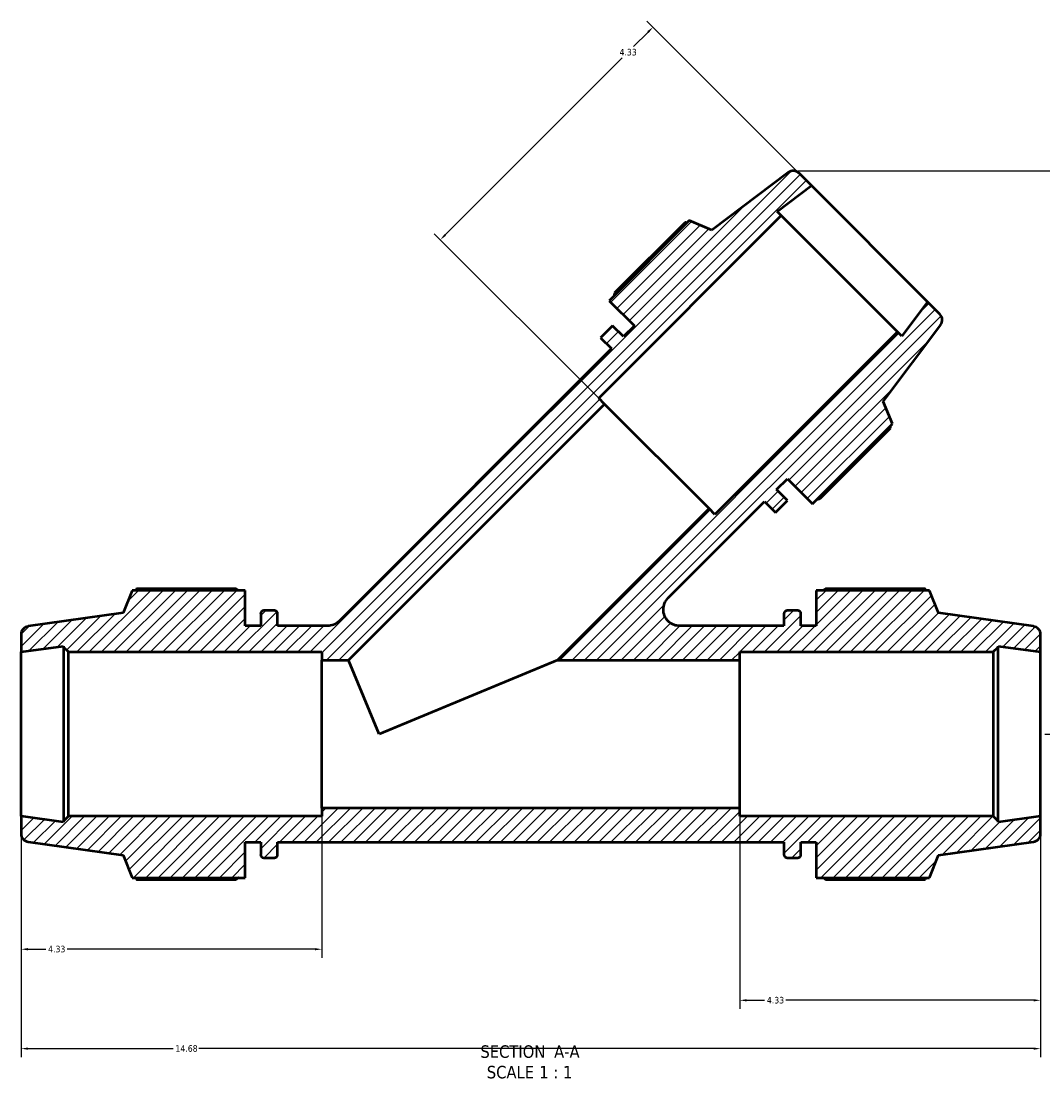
# Model space of a CAD drawing. Header units: inches. Extents: x 0.1 to 68.7, y -24.6 to 44.1.
# Tile 1 of 9: x 18.5 to 33.3, y -24.6 to -9.4. Entities that reach past the tile are written whole.
import ezdxf

# ---------------------------------------------------------------- set-up
doc = ezdxf.new("R2010")
doc.units = ezdxf.units.IN
doc.header["$MEASUREMENT"] = 0
for name, color, linetype, lineweight in [('Dimension (ANSI)', 7, 'Continuous', 25), ('Hatch (ANSI)', 7, 'Continuous', 18), ('Symbol (ANSI)', 7, 'Continuous', 25), ('Visible (ANSI)', 7, 'Continuous', 50)]:
    doc.layers.add(name, color=color, linetype=linetype, lineweight=lineweight)
doc.styles.add('Label Text (ANSI)', font='tahoma.ttf')
doc.styles.add('Note Text (ANSI)', font='tahoma.ttf')
doc.dimstyles.new('Default (ANSI)', dxfattribs={"dimtxt": 0.094488, "dimasz": 0.098425, "dimexe": 0.125, "dimexo": 0.0625, "dimgap": 0.031496, "dimtad": 0, "dimtih": 1, "dimtoh": 1, "dimrnd": 1e-08, "dimzin": 4, "dimdsep": 46, "dimtxsty": 'Note Text (ANSI)', "dimcen": 0.09, "dimdle": 0.393701, "dimclrd": 256, "dimclre": 256, "dimclrt": 5, "dimadec": 0, "dimazin": 1, "dimtfac": 1, "dimtofl": 0, "dimtmove": 0, "dimatfit": 3, "dimfxl": 1, "dimtolj": 1, "dimtzin": 4, "dimlwd": -1, "dimlwe": -1, "dimarcsym": 0})

# ---------------------------------------------------------------- blocks, each defined once
blk = doc.blocks.new('*D7')
at = {"layer": 'Defpoints', "color": 0, "transparency": 16777216}
for p in [(18.537, -20.855), (33.217, -20.855), (18.537, -24.201)]:
    blk.add_point(p, dxfattribs=at)
at = {"layer": 'Dimension (ANSI)', "transparency": 16777216}
for p, q in [((18.537, -20.917), (18.537, -24.326)), ((33.217, -20.917), (33.217, -24.326)), ((18.635, -24.201), (20.728, -24.201)), ((33.118, -24.201), (21.095, -24.201))]:
    blk.add_line(p, q, dxfattribs=at)
for points in [[(18.635, -24.185), (18.635, -24.218), (18.537, -24.201)], [(33.118, -24.185), (33.118, -24.218), (33.217, -24.201)]]:
    blk.add_solid(points, dxfattribs=at)
at = {"layer": 'Dimension (ANSI)', "color": 5, "transparency": 16777216, "insert": (20.76, -24.152), "char_height": 0.0945, "attachment_point": 1, "style": 'Note Text (ANSI)'}
blk.add_mtext('\\A1;14.68', dxfattribs=at)
blk = doc.blocks.new('*D8')
at = {"layer": 'Defpoints', "color": 0, "transparency": 16777216}
for p in [(22.867, -20.737), (18.537, -20.855), (18.537, -22.77)]:
    blk.add_point(p, dxfattribs=at)
at = {"layer": 'Dimension (ANSI)', "transparency": 16777216}
for p, q in [((18.537, -20.917), (18.537, -22.895)), ((22.867, -20.799), (22.867, -22.895)), ((18.635, -22.77), (18.894, -22.77)), ((22.768, -22.77), (19.199, -22.77))]:
    blk.add_line(p, q, dxfattribs=at)
for points in [[(18.635, -22.753), (18.635, -22.786), (18.537, -22.77)], [(22.768, -22.753), (22.768, -22.786), (22.867, -22.77)]]:
    blk.add_solid(points, dxfattribs=at)
at = {"layer": 'Dimension (ANSI)', "color": 5, "transparency": 16777216, "insert": (18.926, -22.72), "char_height": 0.0945, "attachment_point": 1, "style": 'Note Text (ANSI)'}
blk.add_mtext('\\A1;4.33', dxfattribs=at)
blk = doc.blocks.new('*D9')
at = {"layer": 'Defpoints', "color": 0, "transparency": 16777216}
for p in [(27.635, -9.491), (29.917, -11.773), (26.939, -14.918)]:
    blk.add_point(p, dxfattribs=at)
at = {"layer": 'Dimension (ANSI)', "transparency": 16777216}
for p, q in [((29.873, -11.729), (27.547, -9.403)), ((27.566, -9.561), (27.355, -9.771)), ((24.643, -12.483), (27.194, -9.933)), ((26.894, -14.874), (24.485, -12.465))]:
    blk.add_line(p, q, dxfattribs=at)
for points in [[(27.554, -9.549), (27.577, -9.573), (27.635, -9.491)], [(24.632, -12.472), (24.655, -12.495), (24.574, -12.553)]]:
    blk.add_solid(points, dxfattribs=at)
at = {"layer": 'Dimension (ANSI)', "color": 5, "transparency": 16777216, "insert": (27.154, -9.803), "char_height": 0.0945, "attachment_point": 1, "style": 'Note Text (ANSI)'}
blk.add_mtext('\\A1;4.33', dxfattribs=at)
blk = doc.blocks.new('*D10')
at = {"layer": 'Defpoints', "color": 0, "transparency": 16777216}
for p in [(29.663, -11.56), (33.217, -19.672), (40.528, -19.672)]:
    blk.add_point(p, dxfattribs=at)
at = {"layer": 'Dimension (ANSI)', "transparency": 16777216}
for p, q in [((29.726, -11.56), (40.653, -11.56)), ((40.528, -11.659), (40.528, -17.033)), ((40.528, -19.573), (40.528, -17.195)), ((33.279, -19.672), (40.653, -19.672))]:
    blk.add_line(p, q, dxfattribs=at)
for points in [[(40.512, -11.659), (40.544, -11.659), (40.528, -11.56)], [(40.512, -19.573), (40.544, -19.573), (40.528, -19.672)]]:
    blk.add_solid(points, dxfattribs=at)
at = {"layer": 'Dimension (ANSI)', "color": 5, "transparency": 16777216, "insert": (40.409, -17.064), "char_height": 0.0945, "attachment_point": 1, "style": 'Note Text (ANSI)'}
blk.add_mtext('\\A1;8.11', dxfattribs=at)
blk = doc.blocks.new('*D11')
at = {"layer": 'Defpoints', "color": 0, "transparency": 16777216}
for p in [(28.887, -20.737), (33.217, -20.855), (28.887, -23.505)]:
    blk.add_point(p, dxfattribs=at)
at = {"layer": 'Dimension (ANSI)', "transparency": 16777216}
for p, q in [((28.887, -20.799), (28.887, -23.63)), ((33.217, -20.917), (33.217, -23.63)), ((28.985, -23.505), (29.244, -23.505)), ((33.118, -23.505), (29.549, -23.505))]:
    blk.add_line(p, q, dxfattribs=at)
for points in [[(28.985, -23.489), (28.985, -23.522), (28.887, -23.505)], [(33.118, -23.489), (33.118, -23.522), (33.217, -23.505)]]:
    blk.add_solid(points, dxfattribs=at)
at = {"layer": 'Dimension (ANSI)', "color": 5, "transparency": 16777216, "insert": (29.276, -23.456), "char_height": 0.0945, "attachment_point": 1, "style": 'Note Text (ANSI)'}
blk.add_mtext('\\A1;4.33', dxfattribs=at)

msp = doc.modelspace()

# ---------------------------------------------------------------- hatches: boundary and pattern name
at = {"layer": 'Hatch (ANSI)'}
h = msp.add_hatch(dxfattribs=at)
h.set_pattern_fill('ANSI31', color=256, style=0)
edge = h.paths.add_edge_path()
edge.add_ellipse((33.099, -21.107), major_axis=(0.117, 0.016), ratio=1, start_angle=270, end_angle=352)
edge.add_line((33.217, -21.107), (33.217, -20.855))
edge.add_line((33.217, -20.855), (32.605, -20.941))
edge.add_line((32.605, -20.941), (32.605, -20.926))
edge.add_line((32.605, -20.926), (32.534, -20.855))
edge.add_line((32.534, -20.855), (28.887, -20.855))
edge.add_line((28.887, -20.855), (28.887, -20.737))
edge.add_line((28.887, -20.737), (22.867, -20.737))
edge.add_line((22.867, -20.737), (22.867, -20.855))
edge.add_line((22.867, -20.855), (19.22, -20.855))
edge.add_line((19.22, -20.855), (19.149, -20.926))
edge.add_line((19.149, -20.926), (19.149, -20.941))
edge.add_line((19.149, -20.941), (18.537, -20.855))
edge.add_line((18.537, -20.855), (18.537, -21.107))
edge.add_ellipse((18.655, -21.107), major_axis=(0, -0.118), ratio=1, start_angle=270, end_angle=352)
edge.add_line((18.639, -21.224), (20.005, -21.416))
edge.add_line((20.005, -21.416), (20.136, -21.741))
edge.add_line((20.136, -21.741), (21.766, -21.741))
edge.add_line((21.766, -21.741), (21.766, -21.229))
edge.add_line((21.766, -21.229), (21.987, -21.229))
edge.add_line((21.987, -21.229), (21.987, -21.404))
edge.add_ellipse((22.034, -21.404), major_axis=(0, -0.0473), ratio=1, start_angle=270, end_angle=360)
edge.add_line((22.034, -21.452), (22.184, -21.452))
edge.add_ellipse((22.184, -21.404), major_axis=(0.0473, 0), ratio=1, start_angle=270, end_angle=360)
edge.add_line((22.231, -21.404), (22.231, -21.229))
edge.add_line((22.231, -21.229), (29.522, -21.229))
edge.add_line((29.522, -21.229), (29.522, -21.404))
edge.add_ellipse((29.57, -21.404), major_axis=(0, -0.0473), ratio=1, start_angle=270, end_angle=360)
edge.add_line((29.57, -21.452), (29.72, -21.452))
edge.add_ellipse((29.72, -21.404), major_axis=(0.0473, 0), ratio=1, start_angle=270, end_angle=360)
edge.add_line((29.767, -21.404), (29.767, -21.229))
edge.add_line((29.767, -21.229), (29.987, -21.229))
edge.add_line((29.987, -21.229), (29.987, -21.741))
edge.add_line((29.987, -21.741), (31.618, -21.741))
edge.add_line((31.618, -21.741), (31.749, -21.416))
edge.add_line((31.749, -21.416), (33.115, -21.224))
edge = h.paths.add_edge_path()
edge.add_line((26.882, -13.963), (27.04, -14.12))
edge.add_line((27.04, -14.12), (23.115, -18.045))
edge.add_spline(control_points=[(23.115, -18.045), (23.093, -18.067), (23.067, -18.085), (23.009, -18.108), (22.979, -18.114), (22.948, -18.114)], knot_values=[-0.473536, -0.473536, -0.473536, -0.473536, -0.234777, -0.234777, 0, 0, 0, 0], degree=3, periodic=0)
edge.add_line((22.948, -18.114), (22.231, -18.114))
edge.add_line((22.231, -18.114), (22.231, -17.939))
edge.add_ellipse((22.184, -17.939), major_axis=(0, 0.0473), ratio=1, start_angle=270, end_angle=360)
edge.add_line((22.184, -17.892), (22.034, -17.892))
edge.add_ellipse((22.034, -17.939), major_axis=(-0.0473, 0), ratio=1, start_angle=270, end_angle=360)
edge.add_line((21.987, -17.939), (21.987, -18.114))
edge.add_line((21.987, -18.114), (21.766, -18.114))
edge.add_line((21.766, -18.114), (21.766, -17.602))
edge.add_line((21.766, -17.602), (20.136, -17.602))
edge.add_line((20.136, -17.602), (20.005, -17.927))
edge.add_line((20.005, -17.927), (18.639, -18.119))
edge.add_ellipse((18.655, -18.237), major_axis=(-0.117, -0.016), ratio=1, start_angle=270, end_angle=352)
edge.add_line((18.537, -18.237), (18.537, -18.489))
edge.add_line((18.537, -18.489), (19.149, -18.403))
edge.add_line((19.149, -18.403), (19.149, -18.418))
edge.add_line((19.149, -18.418), (19.22, -18.489))
edge.add_line((19.22, -18.489), (22.867, -18.489))
edge.add_line((22.867, -18.489), (22.867, -18.607))
edge.add_line((22.867, -18.607), (23.25, -18.607))
edge.add_line((23.25, -18.607), (26.939, -14.918))
edge.add_line((26.939, -14.918), (26.855, -14.834))
edge.add_line((26.855, -14.834), (29.484, -12.205))
edge.add_line((29.484, -12.205), (29.423, -12.144))
edge.add_line((29.423, -12.144), (29.917, -11.773))
edge.add_line((29.917, -11.773), (29.739, -11.594))
edge.add_ellipse((29.655, -11.678), major_axis=(-0.0837, 0.0837), ratio=1, start_angle=270, end_angle=352)
edge.add_line((29.584, -11.584), (28.482, -12.414))
edge.add_line((28.482, -12.414), (28.159, -12.277))
edge.add_line((28.159, -12.277), (27.006, -13.43))
edge.add_line((27.006, -13.43), (27.368, -13.792))
edge.add_line((27.368, -13.792), (27.213, -13.947))
edge.add_line((27.213, -13.947), (27.055, -13.79))
edge.add_line((27.055, -13.79), (26.882, -13.963))
edge = h.paths.add_edge_path()
edge.add_line((29.242, -16.323), (29.4, -16.48))
edge.add_line((29.4, -16.48), (29.573, -16.307))
edge.add_line((29.573, -16.307), (29.415, -16.15))
edge.add_line((29.415, -16.15), (29.571, -15.994))
edge.add_line((29.571, -15.994), (29.933, -16.356))
edge.add_line((29.933, -16.356), (31.086, -15.203))
edge.add_line((31.086, -15.203), (30.949, -14.881))
edge.add_line((30.949, -14.881), (31.779, -13.779))
edge.add_ellipse((31.684, -13.708), major_axis=(0.0712, 0.0945), ratio=1, start_angle=270, end_angle=352)
edge.add_line((31.768, -13.624), (31.59, -13.446))
edge.add_line((31.59, -13.446), (31.218, -13.939))
edge.add_line((31.218, -13.939), (31.157, -13.878))
edge.add_line((31.157, -13.878), (28.528, -16.508))
edge.add_line((28.528, -16.508), (28.444, -16.424))
edge.add_line((28.444, -16.424), (26.261, -18.607))
edge.add_line((26.261, -18.607), (28.887, -18.607))
edge.add_line((28.887, -18.607), (28.887, -18.489))
edge.add_line((28.887, -18.489), (32.534, -18.489))
edge.add_line((32.534, -18.489), (32.605, -18.418))
edge.add_line((32.605, -18.418), (32.605, -18.403))
edge.add_line((32.605, -18.403), (33.217, -18.489))
edge.add_line((33.217, -18.489), (33.217, -18.237))
edge.add_ellipse((33.099, -18.237), major_axis=(0, 0.118), ratio=1, start_angle=270, end_angle=352)
edge.add_line((33.115, -18.119), (31.749, -17.927))
edge.add_line((31.749, -17.927), (31.618, -17.602))
edge.add_line((31.618, -17.602), (29.987, -17.602))
edge.add_line((29.987, -17.602), (29.987, -18.114))
edge.add_line((29.987, -18.114), (29.767, -18.114))
edge.add_line((29.767, -18.114), (29.767, -17.939))
edge.add_ellipse((29.72, -17.939), major_axis=(0, 0.0473), ratio=1, start_angle=270, end_angle=360)
edge.add_line((29.72, -17.892), (29.57, -17.892))
edge.add_ellipse((29.57, -17.939), major_axis=(-0.0473, 0), ratio=1, start_angle=270, end_angle=360)
edge.add_line((29.522, -17.939), (29.522, -18.114))
edge.add_line((29.522, -18.114), (28.022, -18.114))
edge.add_spline(control_points=[(28.022, -18.114), (28.006, -18.114), (27.99, -18.113), (27.958, -18.106), (27.943, -18.101), (27.9, -18.082), (27.874, -18.065), (27.831, -18.021), (27.814, -17.995), (27.791, -17.937), (27.785, -17.907), (27.786, -17.845), (27.792, -17.815), (27.816, -17.758), (27.833, -17.732), (27.855, -17.71)], knot_values=[-1.419972, -1.419972, -1.419972, -1.419972, -1.296929, -1.296929, -1.173887, -1.173887, -0.939109, -0.939109, -0.704332, -0.704332, -0.469555, -0.469555, -0.234777, -0.234777, 0, 0, 0, 0], degree=3, periodic=0)
edge.add_line((27.855, -17.71), (29.242, -16.323))

# ---------------------------------------------------------------- linework, layer by layer
at = {"layer": 'Visible (ANSI)'}
for p, q in [((29.584, -11.584), (28.482, -12.414)), ((29.917, -11.773), (29.739, -11.594)), ((29.423, -12.144), (29.917, -11.773)), ((31.59, -13.446), (29.917, -11.773)), ((26.855, -14.834), (29.484, -12.205)), ((28.159, -12.277), (27.006, -13.43)), ((28.482, -12.414), (28.159, -12.277)), ((29.484, -12.205), (29.423, -12.144)), ((31.157, -13.878), (29.484, -12.205)), ((28.098, -12.304), (27.084, -13.318)), ((27.006, -13.43), (27.368, -13.792)), ((31.59, -13.446), (31.218, -13.939)), ((31.768, -13.624), (31.59, -13.446)), ((27.055, -13.79), (26.882, -13.963)), ((27.213, -13.947), (27.055, -13.79)), ((27.368, -13.792), (27.213, -13.947)), ((30.949, -14.881), (31.779, -13.779)), ((31.157, -13.878), (28.528, -16.508)), ((31.218, -13.939), (31.157, -13.878)), ((26.882, -13.963), (27.04, -14.12)), ((27.04, -14.12), (23.115, -18.045)), ((26.939, -14.918), (26.855, -14.834)), ((23.25, -18.607), (26.939, -14.918)), ((28.444, -16.424), (26.939, -14.918)), ((31.086, -15.203), (30.949, -14.881)), ((29.933, -16.356), (31.086, -15.203)), ((30.044, -16.279), (31.058, -15.265)), ((29.415, -16.15), (29.571, -15.994)), ((29.571, -15.994), (29.933, -16.356)), ((29.573, -16.307), (29.415, -16.15)), ((27.855, -17.71), (29.242, -16.323)), ((29.242, -16.323), (29.4, -16.48)), ((29.4, -16.48), (29.573, -16.307)), ((28.444, -16.424), (26.261, -18.607)), ((28.528, -16.508), (28.444, -16.424)), ((20.136, -17.602), (20.005, -17.927)), ((21.766, -17.602), (20.136, -17.602)), ((21.633, -17.578), (20.199, -17.578)), ((21.766, -18.114), (21.766, -17.602)), ((31.618, -17.602), (29.987, -17.602)), ((29.987, -17.602), (29.987, -18.114)), ((31.555, -17.578), (30.121, -17.578)), ((31.749, -17.927), (31.618, -17.602)), ((22.184, -17.892), (22.034, -17.892)), ((29.72, -17.892), (29.57, -17.892)), ((20.005, -17.927), (18.639, -18.119)), ((21.987, -17.939), (21.987, -18.114)), ((22.231, -18.114), (22.231, -17.939)), ((29.522, -17.939), (29.522, -18.114)), ((29.767, -18.114), (29.767, -17.939)), ((33.115, -18.119), (31.749, -17.927)), ((21.987, -18.114), (21.766, -18.114)), ((22.948, -18.114), (22.231, -18.114)), ((29.522, -18.114), (28.022, -18.114)), ((29.987, -18.114), (29.767, -18.114)), ((18.537, -18.237), (18.537, -18.489)), ((33.217, -18.489), (33.217, -18.237)), ((18.537, -18.489), (19.149, -18.403)), ((18.537, -20.855), (18.537, -18.489)), ((19.149, -18.403), (19.149, -18.418)), ((19.149, -18.418), (19.22, -18.489)), ((19.149, -18.418), (19.149, -20.926)), ((19.22, -18.489), (22.867, -18.489)), ((19.22, -20.855), (19.22, -18.489)), ((22.867, -18.489), (22.867, -18.607)), ((28.887, -18.607), (28.887, -18.489)), ((28.887, -18.489), (32.534, -18.489)), ((32.534, -18.489), (32.605, -18.418)), ((32.534, -18.489), (32.534, -20.855)), ((32.605, -18.418), (32.605, -18.403)), ((32.605, -18.403), (33.217, -18.489)), ((32.605, -20.926), (32.605, -18.418)), ((33.217, -20.855), (33.217, -18.489)), ((22.867, -18.607), (23.25, -18.607)), ((22.867, -20.737), (22.867, -18.607)), ((23.691, -19.672), (23.25, -18.607)), ((26.261, -18.607), (23.691, -19.672)), ((26.261, -18.607), (28.887, -18.607)), ((28.887, -20.737), (28.887, -18.607)), ((28.887, -20.737), (22.867, -20.737)), ((22.867, -20.737), (22.867, -20.855)), ((28.887, -20.855), (28.887, -20.737)), ((19.149, -20.941), (18.537, -20.855)), ((18.537, -20.855), (18.537, -21.107)), ((19.22, -20.855), (19.149, -20.926)), ((19.149, -20.926), (19.149, -20.941)), ((22.867, -20.855), (19.22, -20.855)), ((32.534, -20.855), (28.887, -20.855)), ((32.605, -20.926), (32.534, -20.855)), ((33.217, -20.855), (32.605, -20.941)), ((32.605, -20.941), (32.605, -20.926)), ((33.217, -21.107), (33.217, -20.855)), ((18.639, -21.224), (20.005, -21.416)), ((21.766, -21.741), (21.766, -21.229)), ((21.766, -21.229), (21.987, -21.229)), ((21.987, -21.229), (21.987, -21.404)), ((22.231, -21.404), (22.231, -21.229)), ((22.231, -21.229), (29.522, -21.229)), ((29.522, -21.229), (29.522, -21.404)), ((29.767, -21.404), (29.767, -21.229)), ((29.767, -21.229), (29.987, -21.229)), ((29.987, -21.229), (29.987, -21.741)), ((31.749, -21.416), (33.115, -21.224)), ((20.005, -21.416), (20.136, -21.741)), ((22.034, -21.452), (22.184, -21.452)), ((29.57, -21.452), (29.72, -21.452)), ((31.618, -21.741), (31.749, -21.416)), ((20.136, -21.741), (21.766, -21.741)), ((20.199, -21.765), (21.633, -21.765)), ((29.987, -21.741), (31.618, -21.741)), ((30.121, -21.765), (31.555, -21.765))]:
    msp.add_line(p, q, dxfattribs=at)
for centre, radius, start, end in [((29.655, -11.678), 0.118, 45, 127), ((31.684, -13.708), 0.118, 323, 45), ((22.034, -17.939), 0.0473, 90, 180), ((22.184, -17.939), 0.0473, 0, 90), ((29.57, -17.939), 0.0473, 90, 180), ((29.72, -17.939), 0.0473, 0, 90), ((18.655, -18.237), 0.118, 98, 180), ((33.099, -18.237), 0.118, 0, 82), ((18.655, -21.107), 0.118, 180, 262), ((33.099, -21.107), 0.118, 278, 0), ((22.034, -21.404), 0.0473, 180, 270), ((22.184, -21.404), 0.0473, 270, 0), ((29.57, -21.404), 0.0473, 180, 270), ((29.72, -21.404), 0.0473, 270, 0)]:
    msp.add_arc(centre, radius, start, end, dxfattribs=at)
for points, weights in [([(28.126, -12.31), (28.112, -12.307), (28.098, -12.304)], [2.42550904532, 2.41311555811, 2.40042970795]), ([(27.084, -13.318), (27.078, -13.341), (27.073, -13.363)], [1.00143450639, 1.00172909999, 1.00187532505]), ([(31.058, -15.265), (31.055, -15.251), (31.052, -15.237)], [2.39104022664, 2.40367645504, 2.41602146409]), ([(30, -16.289), (30.022, -16.284), (30.044, -16.279)], [1.00187532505, 1.00172909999, 1.00143450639]), ([(20.199, -17.578), (20.191, -17.59), (20.183, -17.602)], [1, 1.00119934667, 1.0022516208]), ([(21.633, -17.578), (21.653, -17.59), (21.672, -17.602)], [1.01328995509, 1.01169756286, 1.0099580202]), ([(30.082, -17.602), (30.101, -17.59), (30.121, -17.578)], [1.0099580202, 1.01169756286, 1.01328995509]), ([(31.57, -17.602), (31.563, -17.59), (31.555, -17.578)], [1.0022516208, 1.00119934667, 1]), ([(20.183, -21.741), (20.191, -21.753), (20.199, -21.765)], [1.0022516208, 1.00119934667, 1]), ([(21.672, -21.741), (21.653, -21.753), (21.633, -21.765)], [1.0099580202, 1.01169756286, 1.01328995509]), ([(30.121, -21.765), (30.101, -21.753), (30.082, -21.741)], [1.01328995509, 1.01169756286, 1.0099580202]), ([(31.555, -21.765), (31.563, -21.753), (31.57, -21.741)], [1, 1.00119934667, 1.0022516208])]:
    msp.add_rational_spline(points, weights, degree=2, dxfattribs=at)
for points, knots in [([(28.022, -18.114), (28.006, -18.114), (27.99, -18.113), (27.958, -18.106), (27.943, -18.101), (27.9, -18.082), (27.874, -18.065), (27.831, -18.021), (27.814, -17.995), (27.791, -17.937), (27.785, -17.907), (27.786, -17.845), (27.792, -17.815), (27.816, -17.758), (27.833, -17.732), (27.855, -17.71)], [-1.419972, -1.419972, -1.419972, -1.419972, -1.296929, -1.296929, -1.173887, -1.173887, -0.939109, -0.939109, -0.704332, -0.704332, -0.469555, -0.469555, -0.234777, -0.234777, 0, 0, 0, 0]), ([(23.115, -18.045), (23.093, -18.067), (23.067, -18.085), (23.009, -18.108), (22.979, -18.114), (22.948, -18.114)], [-0.4735359, -0.4735359, -0.4735359, -0.4735359, -0.2347773, -0.2347773, 0, 0, 0, 0])]:
    msp.add_open_spline(points, degree=3, knots=knots, dxfattribs=at)

# ---------------------------------------------------------------- texts
at = {"layer": 'Symbol (ANSI)', "char_height": 0.18, "attachment_point": 7, "style": 'Label Text (ANSI)'}
for s, insert in [('SECTION', (25.151, -24.337)), (' A-A', (26.145, -24.333)), ('SCALE', (25.243, -24.633)), (' 1 : 1', (25.931, -24.63))]:
    msp.add_mtext(s, dxfattribs=dict(at, insert=insert))

# ---------------------------------------------------------------- dimensions: what is measured, and where the dimension line sits
at = {"layer": 'Dimension (ANSI)'}
for base, p1, p2, angle, override, picture, middle in [((27.635, -9.491), (26.939, -14.918), (29.917, -11.773), 225, {"dimgap": 0.031496, "dimdec": 2, "dimtol": 0, "dimlim": 0, "dimtp": 0, "dimtm": 0, "dimtdec": 2, "dimatfit": 1}, '*D9', (27.275, -9.852)), ((40.528, -19.672), (29.663, -11.56), (33.217, -19.672), 90, {"dimgap": 0.031496, "dimdec": 2, "dimtol": 0, "dimlim": 0, "dimtp": 0, "dimtm": 0, "dimtdec": 2, "dimatfit": 1}, '*D10', (40.528, -17.114)), ((18.537, -22.77), (22.867, -20.737), (18.537, -20.855), 180, {"dimgap": 0.031496, "dimtih": 0, "dimtoh": 0, "dimdec": 2, "dimtol": 0, "dimlim": 0, "dimtp": 0, "dimtm": 0, "dimtdec": 2, "dimatfit": 1}, '*D8', (19.047, -22.77)), ((28.887, -23.505), (33.217, -20.855), (28.887, -20.737), 180, {"dimgap": 0.031496, "dimtih": 0, "dimtoh": 0, "dimdec": 2, "dimtol": 0, "dimlim": 0, "dimtp": 0, "dimtm": 0, "dimtdec": 2, "dimatfit": 1}, '*D11', (29.397, -23.505)), ((18.537, -24.201), (33.217, -20.855), (18.537, -20.855), 180, {"dimgap": 0.031496, "dimtih": 0, "dimtoh": 0, "dimdec": 2, "dimtol": 0, "dimlim": 0, "dimtp": 0, "dimtm": 0, "dimtdec": 2, "dimatfit": 1}, '*D7', (20.912, -24.201))]:
    dim = msp.add_linear_dim(base=base, p1=p1, p2=p2, angle=angle, dimstyle='Default (ANSI)', override=override, dxfattribs=at)
    dim.commit()
    dim.dimension.update_dxf_attribs({"geometry": picture, "text_midpoint": middle, "dimtype": 160})

doc.saveas('drawing.dxf')
